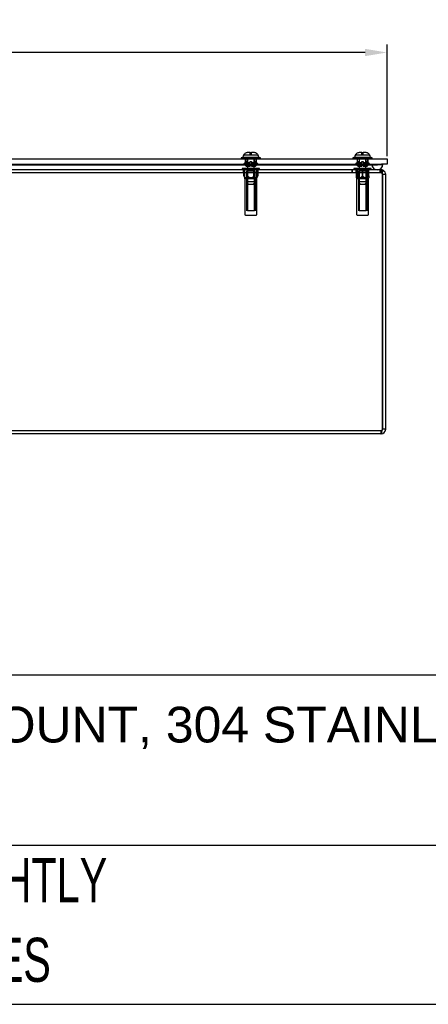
# Model space of a CAD drawing. Header units: inches. Extents: x 0 to 126, y 0 to 96.
# Tile 4 of 18: x 41 to 50, y 0 to 22. Entities that reach past the tile are written whole.
import ezdxf
from ezdxf.lldxf.tags import DXFTag

# ---------------------------------------------------------------- set-up
doc = ezdxf.new("R2010")
doc.units = ezdxf.units.IN
doc.header["$MEASUREMENT"] = 0
doc.layers.get('0').update_dxf_attribs({"linetype": 'CONTINUOUS'})
doc.layers.get('Defpoints').update_dxf_attribs({"linetype": 'CONTINUOUS'})
for name, color, linetype in [('COM70614', 7, 'CONTINUOUS'), ('COM71428-20', 7, 'CONTINUOUS'), ('COM71429-12', 7, 'CONTINUOUS'), ('RVN01002', 7, 'CONTINUOUS'), ('SCS190055', 7, 'CONTINUOUS'), ('WAM87960', 7, 'CONTINUOUS')]:
    doc.layers.add(name, color=color, linetype=linetype)
doc.layers.add('TEXT', color=140, linetype='CONTINUOUS', lineweight=25)
doc.styles.add('SLDTEXTSTYLE0', font='TXT', dxfattribs={"width": 0.7})
tags = doc.linetypes.add('HIDDEN2', pattern=[0.1875, 0.125, -0.0625]).pattern_tags.tags
tags[6:7] = [DXFTag(74, 4), DXFTag(75, 0), DXFTag(340, '0'), DXFTag(46, 0.0), DXFTag(50, 0.0), DXFTag(44, 0.0), DXFTag(45, 0.0)]
tags[4:5] = [DXFTag(74, 4), DXFTag(75, 0), DXFTag(340, '0'), DXFTag(46, 0.0), DXFTag(50, 0.0), DXFTag(44, 0.0), DXFTag(45, 0.0)]
doc.dimstyles.get("Standard").update_dxf_attribs({"dimtxt": 0.5, "dimasz": 0.5, "dimexe": 0.18, "dimexo": 0.0625, "dimgap": 0.09, "dimtad": 0, "dimtih": 1, "dimtoh": 1, "dimzin": 0, "dimdsep": 46, "dimtxsty": 'Standard', "dimcen": 0.09, "dimadec": 0, "dimazin": 0, "dimtfac": 1, "dimtofl": 0, "dimtmove": 0, "dimatfit": 3, "dimfxl": 1, "dimtolj": 1, "dimtzin": 0, "dimarcsym": 0})

# ---------------------------------------------------------------- blocks, each defined once
blk = doc.blocks.new('SW_NOTE_0_3')
at = {"layer": 'TEXT', "color": 0, "char_height": 2.11667, "attachment_point": 1, "style": 'SLDTEXTSTYLE0'}
for s, insert in [('PART DIMENSIONS MAY DIFFER SLIGHTLY', (0, 2.729)), ("DUE TO MANUFACTURER'S VARIANCES", (0, -1.094))]:
    blk.add_mtext(s, dxfattribs=dict(at, insert=insert))
blk = doc.blocks.new('*D28')
at = {"color": 0, "lineweight": -2, "transparency": 16777216}
for p, q in [((24.723, 19.27), (24.723, 21.801)), ((48.911, 19.27), (48.911, 21.801)), ((25.223, 21.621), (35.811, 21.621)), ((48.411, 21.621), (37.824, 21.621))]:
    blk.add_line(p, q, dxfattribs=at)
at = {"color": 0, "transparency": 16777216}
for points in [[(25.223, 21.704), (25.223, 21.538), (24.723, 21.621)], [(48.411, 21.704), (48.411, 21.538), (48.911, 21.621)]]:
    blk.add_solid(points, dxfattribs=at)
at = {"layer": 'Defpoints', "color": 0, "transparency": 16777216}
for p in [(48.911, 21.621), (24.723, 19.207), (48.911, 19.207)]:
    blk.add_point(p, dxfattribs=at)
at = {"color": 0, "transparency": 16777216, "insert": (36.817, 21.621), "char_height": 0.5, "attachment_point": 5}
blk.add_mtext('\\A1;24.19\\PDOOR', dxfattribs=at)

msp = doc.modelspace()

# ---------------------------------------------------------------- linework, layer by layer
at = {"layer": 'COM70614', "color": 7, "linetype": 'HIDDEN2'}
for p, q in [((25.192, 19.081), (48.442, 19.081)), ((25.192, 19.08), (48.442, 19.08)), ((25.192, 19.071), (48.442, 19.071)), ((48.442, 19.081), (48.816, 19.081)), ((48.442, 19.08), (48.816, 19.08)), ((48.442, 19.071), (48.692, 19.071)), ((48.568, 19.081), (48.568, 19.08)), ((48.568, 19.08), (48.692, 19.071)), ((48.692, 19.071), (48.816, 19.08)), ((48.816, 19.08), (48.816, 19.081))]:
    msp.add_line(p, q, dxfattribs=at)
msp.add_arc((48.692, 19.082), 0.125, 180, 270, dxfattribs=at)
at = {"layer": 'COM70614', "color": 7, "linetype": 'Continuous'}
msp.add_arc((48.692, 19.082), 0.125, 270, 0, dxfattribs=at)
at = {"layer": 'COM71428-20', "color": 7, "linetype": 'Continuous'}
for p, q in [((48.758, 18.957), (24.877, 18.957)), ((48.772, 18.957), (48.758, 18.957)), ((48.772, 18.953), (48.772, 18.957)), ((48.804, 18.897), (48.832, 18.939)), ((48.88, 18.849), (48.808, 18.849)), ((48.808, 13.065), (48.808, 18.849)), ((48.808, 18.849), (48.808, 13.065)), ((48.88, 13.065), (48.88, 18.849)), ((48.88, 13.065), (48.808, 13.065)), ((48.772, 12.957), (24.863, 12.957))]:
    msp.add_line(p, q, dxfattribs=at)
at = {"layer": 'COM71428-20', "color": 7, "linetype": 'HIDDEN2'}
for p, q in [((48.758, 18.885), (24.877, 18.885)), ((45.65, 18.885), (45.65, 18.957)), ((45.734, 18.885), (45.734, 18.957)), ((45.901, 18.885), (45.901, 18.957)), ((45.985, 18.885), (45.985, 18.957)), ((48.116, 18.885), (48.116, 18.957)), ((48.13, 18.885), (48.13, 18.957)), ((48.21, 18.885), (48.21, 18.957)), ((48.355, 18.885), (48.355, 18.957)), ((48.5, 18.885), (48.5, 18.957)), ((48.758, 18.885), (48.758, 18.957)), ((48.772, 18.885), (48.758, 18.885)), ((48.792, 18.879), (48.758, 18.885)), ((48.772, 18.885), (48.772, 18.953)), ((48.792, 18.879), (48.772, 18.885)), ((48.792, 18.879), (48.832, 18.939)), ((48.792, 18.879), (48.792, 18.939)), ((48.792, 18.879), (48.804, 18.897)), ((48.772, 13.029), (24.863, 13.029)), ((48.772, 13.029), (48.772, 12.957))]:
    msp.add_line(p, q, dxfattribs=at)
at = {"layer": 'COM71428-20', "color": 7, "linetype": 'Continuous'}
for centre, radius, start, end in [((48.753, 18.908), 0.0497, 38.9541, 84.8496), ((48.772, 18.848), 0.109, 56.315, 89.8989), ((48.59, 18.857), 0.218, 358.0207, 22.169), ((48.772, 18.849), 0.108, 0, 56.2139), ((48.772, 13.065), 0.108, 270, 0), ((48.772, 13.065), 0.036, 335.2046, 0)]:
    msp.add_arc(centre, radius, start, end, dxfattribs=at)
at = {"layer": 'COM71428-20', "color": 7, "linetype": 'HIDDEN2'}
for centre, start, end in [((48.772, 18.849), 0, 56.2139), ((48.772, 18.849), 0.0004, 56.2134), ((48.772, 13.065), 270, 335.2046)]:
    msp.add_arc(centre, 0.036, start, end, dxfattribs=at)
msp.add_open_spline([(48.772, 13.029), (48.775, 13.029), (48.778, 13.03), (48.784, 13.034), (48.787, 13.036), (48.796, 13.046), (48.802, 13.056), (48.808, 13.065)], degree=3, knots=[0, 0, 0, 0, 0.25, 0.25, 0.5, 0.5, 1, 1, 1, 1], dxfattribs=at)
at = {"layer": 'COM71428-20', "color": 7, "linetype": 'Continuous'}
msp.add_open_spline([(48.772, 12.957), (48.773, 12.957), (48.775, 12.958), (48.778, 12.96), (48.779, 12.963), (48.782, 12.968), (48.784, 12.971), (48.787, 12.979), (48.788, 12.984), (48.791, 12.994), (48.793, 12.999), (48.796, 13.011), (48.797, 13.017), (48.802, 13.037), (48.805, 13.051), (48.808, 13.065)], degree=3, knots=[0, 0, 0, 0, 0.125, 0.125, 0.25, 0.25, 0.375, 0.375, 0.5, 0.5, 0.625, 0.625, 0.75, 0.75, 1, 1, 1, 1], dxfattribs=at)
at = {"layer": 'COM71429-12', "color": 7, "linetype": 'Continuous'}
for p, q in [((24.848, 19.207), (48.786, 19.207)), ((24.848, 19.082), (48.786, 19.082)), ((48.786, 19.207), (48.911, 19.207)), ((48.911, 19.082), (48.786, 19.082)), ((48.911, 19.207), (48.911, 19.082))]:
    msp.add_line(p, q, dxfattribs=at)
at = {"layer": 'COM71429-12', "color": 7, "linetype": 'HIDDEN2'}
for p, q in [((45.692, 19.207), (45.692, 19.082)), ((45.942, 19.082), (45.942, 19.207)), ((48.23, 19.207), (48.23, 19.082)), ((48.48, 19.082), (48.48, 19.207))]:
    msp.add_line(p, q, dxfattribs=at)
at = {"layer": 'RVN01002', "color": 7, "linetype": 'HIDDEN2'}
for p, q in [((46.012, 18.984), (45.622, 18.984)), ((45.622, 18.984), (45.622, 18.957)), ((45.657, 18.82), (45.657, 18.957)), ((45.657, 18.957), (45.657, 18.82)), ((45.657, 18.82), (45.657, 18.82)), ((45.657, 18.82), (45.68, 18.766)), ((45.683, 18.755), (45.683, 18.984)), ((45.735, 18.957), (45.735, 18.82)), ((45.735, 18.82), (45.74, 18.82)), ((45.74, 18.82), (45.74, 18.957)), ((45.75, 18.755), (45.75, 18.984)), ((45.884, 18.755), (45.884, 18.984)), ((45.895, 18.957), (45.895, 18.82)), ((45.895, 18.82), (45.9, 18.82)), ((45.9, 18.82), (45.9, 18.957)), ((45.951, 18.755), (45.951, 18.984)), ((45.955, 18.766), (45.977, 18.82)), ((45.977, 18.957), (45.977, 18.82)), ((45.977, 18.82), (45.977, 18.957)), ((45.977, 18.82), (45.977, 18.82)), ((46.012, 18.957), (46.012, 18.984)), ((48.55, 18.984), (48.16, 18.984)), ((48.16, 18.984), (48.16, 18.957)), ((48.215, 18.957), (48.215, 18.82)), ((48.215, 18.82), (48.218, 18.82)), ((48.215, 18.772), (48.215, 18.82)), ((48.218, 18.82), (48.218, 18.957)), ((48.239, 18.755), (48.239, 18.984)), ((48.352, 18.957), (48.352, 18.82)), ((48.352, 18.82), (48.358, 18.82)), ((48.355, 18.957), (48.355, 18.984)), ((48.355, 18.755), (48.355, 18.885)), ((48.358, 18.82), (48.358, 18.957)), ((48.471, 18.755), (48.471, 18.984)), ((48.492, 18.957), (48.492, 18.82)), ((48.492, 18.82), (48.495, 18.82)), ((48.495, 18.82), (48.495, 18.957)), ((48.495, 18.82), (48.495, 18.772)), ((48.55, 18.957), (48.55, 18.984)), ((45.955, 18.766), (45.68, 18.766)), ((45.68, 18.766), (45.68, 17.943)), ((45.75, 18.755), (45.683, 18.755)), ((45.722, 18.755), (45.722, 18.024)), ((45.738, 18.755), (45.738, 18.024)), ((45.884, 18.755), (45.75, 18.755)), ((45.951, 18.755), (45.884, 18.755)), ((45.897, 18.024), (45.897, 18.755)), ((45.912, 18.755), (45.912, 18.024)), ((45.955, 17.943), (45.955, 18.766)), ((48.214, 18.773), (48.217, 18.766)), ((48.492, 18.766), (48.217, 18.766)), ((48.217, 18.766), (48.217, 17.943)), ((48.355, 18.755), (48.239, 18.755)), ((48.26, 18.755), (48.26, 18.024)), ((48.275, 18.755), (48.275, 18.024)), ((48.471, 18.755), (48.355, 18.755)), ((48.434, 18.024), (48.434, 18.755)), ((48.45, 18.755), (48.45, 18.024)), ((48.492, 18.766), (48.495, 18.773)), ((48.492, 17.943), (48.492, 18.766)), ((45.695, 17.927), (45.939, 17.927)), ((45.897, 18.024), (45.738, 18.024)), ((48.233, 17.927), (48.477, 17.927)), ((48.434, 18.024), (48.275, 18.024))]:
    msp.add_line(p, q, dxfattribs=at)
for centre, start, end in [((45.695, 17.943), 180, 270), ((45.939, 17.943), 270, 0), ((48.233, 17.943), 180, 270), ((48.477, 17.943), 270, 0)]:
    msp.add_arc(centre, 0.0156, start, end, dxfattribs=at)
for points, knots in [([(45.735, 18.82), (45.73, 18.808), (45.724, 18.797), (45.715, 18.784), (45.711, 18.78), (45.704, 18.774), (45.7, 18.772), (45.692, 18.772), (45.688, 18.774), (45.681, 18.779), (45.678, 18.783), (45.668, 18.797), (45.663, 18.808), (45.657, 18.82)], [0, 0, 0, 0, 0.25, 0.25, 0.375, 0.375, 0.5, 0.5, 0.625, 0.625, 0.75, 0.75, 1, 1, 1, 1]), ([(45.895, 18.82), (45.89, 18.814), (45.884, 18.808), (45.873, 18.798), (45.867, 18.792), (45.854, 18.783), (45.848, 18.779), (45.837, 18.775), (45.833, 18.774), (45.825, 18.772), (45.821, 18.772), (45.81, 18.772), (45.802, 18.774), (45.787, 18.779), (45.78, 18.783), (45.767, 18.792), (45.762, 18.798), (45.75, 18.808), (45.745, 18.814), (45.74, 18.82)], [0, 0, 0, 0, 0.125, 0.125, 0.25, 0.25, 0.375, 0.375, 0.4375, 0.4375, 0.5, 0.5, 0.625, 0.625, 0.75, 0.75, 0.875, 0.875, 1, 1, 1, 1]), ([(45.977, 18.82), (45.972, 18.808), (45.967, 18.797), (45.957, 18.784), (45.954, 18.78), (45.947, 18.774), (45.943, 18.772), (45.935, 18.772), (45.931, 18.774), (45.924, 18.779), (45.92, 18.783), (45.911, 18.797), (45.905, 18.808), (45.9, 18.82)], [0, 0, 0, 0, 0.25, 0.25, 0.375, 0.375, 0.5, 0.5, 0.625, 0.625, 0.75, 0.75, 1, 1, 1, 1]), ([(48.352, 18.82), (48.343, 18.808), (48.334, 18.797), (48.317, 18.784), (48.311, 18.78), (48.299, 18.774), (48.292, 18.772), (48.278, 18.772), (48.272, 18.774), (48.259, 18.779), (48.253, 18.783), (48.236, 18.797), (48.227, 18.808), (48.218, 18.82)], [0, 0, 0, 0, 0.25, 0.25, 0.375, 0.375, 0.5, 0.5, 0.625, 0.625, 0.75, 0.75, 1, 1, 1, 1]), ([(48.492, 18.82), (48.483, 18.808), (48.474, 18.797), (48.457, 18.784), (48.451, 18.78), (48.439, 18.774), (48.432, 18.772), (48.418, 18.772), (48.412, 18.774), (48.399, 18.779), (48.393, 18.783), (48.376, 18.797), (48.367, 18.808), (48.358, 18.82)], [0, 0, 0, 0, 0.25, 0.25, 0.375, 0.375, 0.5, 0.5, 0.625, 0.625, 0.75, 0.75, 1, 1, 1, 1])]:
    msp.add_open_spline(points, degree=3, knots=knots, dxfattribs=at)
at = {"layer": 'SCS190055', "color": 7, "linetype": 'Continuous'}
for p, q in [((45.658, 19.297), (45.656, 19.297)), ((45.76, 19.357), (45.802, 19.357)), ((45.802, 19.357), (45.802, 19.353)), ((45.832, 19.357), (45.875, 19.357)), ((45.832, 19.353), (45.832, 19.357)), ((45.976, 19.297), (45.979, 19.297)), ((48.196, 19.297), (48.194, 19.297)), ((48.297, 19.357), (48.34, 19.357)), ((48.34, 19.357), (48.34, 19.353)), ((48.37, 19.357), (48.412, 19.357)), ((48.37, 19.353), (48.37, 19.357)), ((48.514, 19.297), (48.516, 19.297))]:
    msp.add_line(p, q, dxfattribs=at)
at = {"layer": 'SCS190055', "color": 7, "linetype": 'HIDDEN2'}
for p, q in [((45.658, 19.297), (45.802, 19.297)), ((45.743, 19.247), (45.743, 18.927)), ((45.802, 19.297), (45.802, 19.353)), ((45.802, 19.297), (45.832, 19.297)), ((45.832, 19.297), (45.832, 19.353)), ((45.832, 19.297), (45.976, 19.297)), ((45.891, 18.927), (45.891, 19.247)), ((48.196, 19.297), (48.34, 19.297)), ((48.281, 19.247), (48.281, 18.927)), ((48.34, 19.297), (48.34, 19.353)), ((48.34, 19.297), (48.37, 19.297)), ((48.37, 19.297), (48.37, 19.353)), ((48.37, 19.297), (48.514, 19.297)), ((48.429, 18.927), (48.429, 19.247)), ((45.912, 18.927), (45.722, 18.927)), ((45.722, 18.927), (45.722, 18.687)), ((45.742, 18.927), (45.742, 18.654)), ((45.893, 18.927), (45.893, 18.654)), ((45.912, 18.687), (45.912, 18.927)), ((48.45, 18.927), (48.26, 18.927)), ((48.26, 18.927), (48.26, 18.687)), ((48.279, 18.927), (48.279, 18.654)), ((48.431, 18.927), (48.431, 18.654)), ((48.45, 18.687), (48.45, 18.927)), ((45.912, 18.687), (45.722, 18.687)), ((45.722, 18.687), (45.76, 18.622)), ((45.875, 18.622), (45.76, 18.622)), ((45.875, 18.622), (45.912, 18.687)), ((48.45, 18.687), (48.26, 18.687)), ((48.26, 18.687), (48.297, 18.622)), ((48.412, 18.622), (48.297, 18.622)), ((48.412, 18.622), (48.45, 18.687))]:
    msp.add_line(p, q, dxfattribs=at)
at = {"layer": 'SCS190055', "color": 7, "linetype": 'Continuous'}
for centre, start, end in [((45.763, 19.232), 148.8548, 173.269), ((45.872, 19.232), 6.731, 31.1452), ((48.3, 19.232), 148.8548, 173.269), ((48.409, 19.232), 6.731, 31.1452)]:
    msp.add_arc(centre, 0.125, start, end, dxfattribs=at)
for points, knots in [([(45.658, 19.297), (45.664, 19.306), (45.67, 19.314), (45.685, 19.328), (45.693, 19.334), (45.711, 19.345), (45.72, 19.349), (45.74, 19.355), (45.75, 19.356), (45.76, 19.357)], [0, 0, 0, 0, 0.25, 0.25, 0.5, 0.5, 0.75, 0.75, 1, 1, 1, 1]), ([(45.802, 19.353), (45.807, 19.353), (45.812, 19.353), (45.822, 19.353), (45.827, 19.353), (45.832, 19.353)], [0, 0, 0, 0, 0.5, 0.5, 1, 1, 1, 1]), ([(45.875, 19.357), (45.885, 19.356), (45.895, 19.355), (45.915, 19.349), (45.924, 19.345), (45.937, 19.337), (45.942, 19.334), (45.95, 19.328), (45.954, 19.325), (45.965, 19.314), (45.971, 19.306), (45.976, 19.297)], [0, 0, 0, 0, 0.25, 0.25, 0.5, 0.5, 0.625, 0.625, 0.75, 0.75, 1, 1, 1, 1]), ([(48.196, 19.297), (48.201, 19.306), (48.208, 19.314), (48.222, 19.328), (48.231, 19.334), (48.248, 19.345), (48.258, 19.349), (48.277, 19.355), (48.287, 19.356), (48.297, 19.357)], [0, 0, 0, 0, 0.25, 0.25, 0.5, 0.5, 0.75, 0.75, 1, 1, 1, 1]), ([(48.34, 19.353), (48.345, 19.353), (48.35, 19.353), (48.36, 19.353), (48.365, 19.353), (48.37, 19.353)], [0, 0, 0, 0, 0.5, 0.5, 1, 1, 1, 1]), ([(48.412, 19.357), (48.422, 19.356), (48.433, 19.355), (48.452, 19.349), (48.462, 19.345), (48.475, 19.337), (48.479, 19.334), (48.487, 19.328), (48.491, 19.325), (48.502, 19.314), (48.508, 19.306), (48.514, 19.297)], [0, 0, 0, 0, 0.25, 0.25, 0.5, 0.5, 0.625, 0.625, 0.75, 0.75, 1, 1, 1, 1])]:
    msp.add_open_spline(points, degree=3, knots=knots, dxfattribs=at)
at = {"layer": 'TEXT'}
for p, q in [((126.342, 7.474), (0, 7.474)), ((126.342, 3.61), (0, 3.61)), ((0, 0), (126.342, 0))]:
    msp.add_line(p, q, dxfattribs=at)
at = {"layer": 'WAM87960', "color": 7, "linetype": 'Continuous'}
for p, q in [((45.636, 19.247), (45.597, 19.232)), ((45.636, 19.247), (45.998, 19.247)), ((46.037, 19.232), (45.998, 19.247)), ((48.174, 19.247), (48.135, 19.232)), ((48.174, 19.247), (48.536, 19.247)), ((48.575, 19.232), (48.536, 19.247)), ((45.597, 19.232), (46.037, 19.232)), ((45.597, 19.232), (45.597, 19.207)), ((46.037, 19.207), (46.037, 19.232)), ((48.135, 19.232), (48.575, 19.232)), ((48.135, 19.232), (48.135, 19.207)), ((48.575, 19.207), (48.575, 19.232))]:
    msp.add_line(p, q, dxfattribs=at)
at = {"layer": 'WAM87960', "color": 7, "linetype": 'HIDDEN2'}
for p, q in [((45.737, 19.247), (45.737, 19.146)), ((45.897, 19.146), (45.897, 19.247)), ((48.275, 19.247), (48.275, 19.146)), ((48.435, 19.146), (48.435, 19.247)), ((45.802, 19.094), (45.658, 19.094)), ((45.697, 19.207), (45.697, 19.146)), ((45.698, 19.146), (45.697, 19.146)), ((45.698, 19.146), (45.698, 19.117)), ((45.698, 19.146), (45.739, 19.146)), ((45.802, 19.117), (45.698, 19.117)), ((45.719, 19.042), (45.802, 19.042)), ((45.739, 19.062), (45.739, 19.146)), ((45.802, 19.117), (45.802, 19.146)), ((45.802, 19.146), (45.832, 19.146)), ((45.802, 19.094), (45.802, 19.117)), ((45.802, 19.048), (45.802, 19.094)), ((45.802, 19.048), (45.802, 19.042)), ((45.832, 19.146), (45.832, 19.117)), ((45.936, 19.117), (45.832, 19.117)), ((45.832, 19.117), (45.832, 19.094)), ((45.832, 19.094), (45.832, 19.048)), ((45.977, 19.094), (45.832, 19.094)), ((45.832, 19.042), (45.832, 19.048)), ((45.833, 19.042), (45.916, 19.042)), ((45.896, 19.146), (45.896, 19.062)), ((45.896, 19.146), (45.936, 19.146)), ((45.936, 19.117), (45.936, 19.146)), ((45.936, 19.146), (45.937, 19.146)), ((45.937, 19.146), (45.937, 19.207)), ((48.34, 19.094), (48.195, 19.094)), ((48.235, 19.207), (48.235, 19.146)), ((48.236, 19.146), (48.235, 19.146)), ((48.236, 19.146), (48.236, 19.117)), ((48.236, 19.146), (48.276, 19.146)), ((48.34, 19.117), (48.236, 19.117)), ((48.256, 19.042), (48.34, 19.042)), ((48.276, 19.062), (48.276, 19.146)), ((48.34, 19.117), (48.34, 19.146)), ((48.34, 19.146), (48.37, 19.146)), ((48.34, 19.094), (48.34, 19.117)), ((48.34, 19.048), (48.34, 19.094)), ((48.34, 19.048), (48.34, 19.042)), ((48.37, 19.146), (48.37, 19.117)), ((48.474, 19.117), (48.37, 19.117)), ((48.37, 19.117), (48.37, 19.094)), ((48.37, 19.094), (48.37, 19.048)), ((48.514, 19.094), (48.37, 19.094)), ((48.37, 19.042), (48.37, 19.048)), ((48.37, 19.042), (48.454, 19.042)), ((48.433, 19.146), (48.433, 19.062)), ((48.433, 19.146), (48.474, 19.146)), ((48.474, 19.117), (48.474, 19.146)), ((48.474, 19.146), (48.475, 19.146)), ((48.475, 19.146), (48.475, 19.207))]:
    msp.add_line(p, q, dxfattribs=at)
for points, weights in [([(45.698, 19.117), (45.681, 19.107), (45.658, 19.094)], [1, 1.01054285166, 1]), ([(45.658, 19.094), (45.685, 19.067), (45.704, 19.048)], [1, 1.0145384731, 1]), ([(45.931, 19.048), (45.95, 19.067), (45.977, 19.094)], [1, 1.0145384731, 1]), ([(45.977, 19.094), (45.954, 19.107), (45.936, 19.117)], [1, 1.01054285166, 1]), ([(48.236, 19.117), (48.219, 19.107), (48.195, 19.094)], [1, 1.01054285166, 1]), ([(48.195, 19.094), (48.222, 19.067), (48.242, 19.048)], [1, 1.0145384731, 1]), ([(48.468, 19.048), (48.487, 19.067), (48.514, 19.094)], [1, 1.0145384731, 1]), ([(48.514, 19.094), (48.491, 19.107), (48.474, 19.117)], [1, 1.01054285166, 1])]:
    msp.add_rational_spline(points, weights, degree=2, dxfattribs=at)
for points in [[(45.704, 19.048), (45.707, 19.045), (45.711, 19.043), (45.718, 19.042), (45.723, 19.042), (45.73, 19.045), (45.733, 19.048), (45.738, 19.054), (45.739, 19.058), (45.739, 19.062)], [(45.896, 19.062), (45.896, 19.058), (45.897, 19.054), (45.902, 19.048), (45.905, 19.045), (45.912, 19.042), (45.916, 19.042), (45.924, 19.043), (45.928, 19.045), (45.931, 19.048)], [(48.242, 19.048), (48.245, 19.045), (48.248, 19.043), (48.256, 19.042), (48.26, 19.042), (48.267, 19.045), (48.271, 19.048), (48.275, 19.054), (48.276, 19.058), (48.276, 19.062)], [(48.433, 19.062), (48.433, 19.058), (48.435, 19.054), (48.439, 19.048), (48.442, 19.045), (48.45, 19.042), (48.454, 19.042), (48.462, 19.043), (48.465, 19.045), (48.468, 19.048)]]:
    msp.add_open_spline(points, degree=3, knots=[0, 0, 0, 0, 0.25, 0.25, 0.5, 0.5, 0.75, 0.75, 1, 1, 1, 1], dxfattribs=at)

# ---------------------------------------------------------------- block references
at = {"layer": 'TEXT', "xscale": 0.4737247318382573, "yscale": 0.4737247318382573, "zscale": 0.4737247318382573}
msp.add_blockref('SW_NOTE_0_3', (23.103, 2.03), dxfattribs=at)

# ---------------------------------------------------------------- texts
at = {"layer": 'TEXT', "insert": (0.628, 6.759), "char_height": 1.081652, "attachment_point": 1}
msp.add_mtext_dynamic_manual_height_columns('{\\fArial|b0|i0|c0|p34;\\H0.75x;HAMMOND ENCLOSURE, NEMA 3/4X/12, 24 X 24 X 6IN (HXWXD), WALL MOUNT, 304 STAINLESS STEEL, #4 BRUSH FINISH, SCREW COVER.}', width=70.15109, gutter_width=2.308, heights=[0], dxfattribs=at)

# ---------------------------------------------------------------- dimensions: what is measured, and where the dimension line sits
dim = msp.add_linear_dim(base=(48.911, 21.621), p1=(24.723, 19.207), p2=(48.911, 19.207), text='<>\\PDOOR', dimstyle='Standard')
dim.commit()
dim.dimension.update_dxf_attribs({"geometry": '*D28', "text_midpoint": (36.817, 21.621)})

doc.saveas('drawing.dxf')
